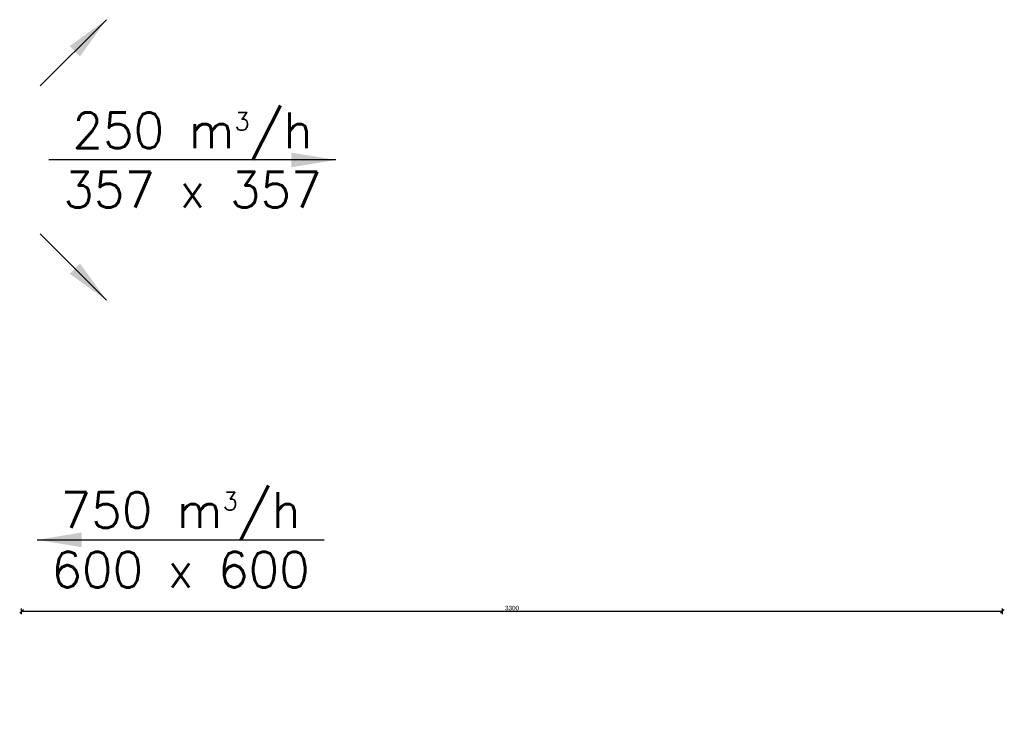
# Model space of a CAD drawing. Header units: millimetres. Extents: x 295542 to 440356, y 17772 to 133669.
# Tile 72 of 73: x 437043 to 440356, y 50491 to 52822. Entities that reach past the tile are written whole.
import ezdxf

# ---------------------------------------------------------------- set-up
doc = ezdxf.new("R2010")
doc.units = ezdxf.units.MM
for name, color, linetype in [('0_centrale', 130, 'Continuous'), ('FLUID-N4-120-ARRGR', 7, 'Continuous'), ('FLUID-W4-120-ARRGR', 7, 'Continuous')]:
    doc.layers.add(name, color=color, linetype=linetype)
doc.styles.add('FDBES', font='simplex.shx')
doc.styles.get("Standard").update_dxf_attribs({"font": 'arial.ttf'})
doc.dimstyles.new('FDBES', dxfattribs={"dimscale": 50, "dimtxt": 4, "dimasz": 2.5, "dimexe": 0.8, "dimexo": 2, "dimgap": 1, "dimtad": 1, "dimdsep": 46, "dimtxsty": 'FDBES', "dimcen": 2.5, "dimclrd": 4, "dimclre": 5, "dimadec": 0, "dimazin": 0, "dimtfac": 1, "dimtmove": 0, "dimatfit": 3, "dimfxl": 1, "dimarcsym": 0})
doc.dimstyles.new('Kopia2 CADKON cm', dxfattribs={"dimscale": 5, "dimtxt": 3, "dimasz": 2.5, "dimexe": 1.8, "dimexo": 5, "dimgap": 0.6, "dimtad": 1, "dimrnd": 0.5, "dimtxsty": 'Standard', "dimblk1": 'OBLIQUE', "dimblk2": 'OBLIQUE', "dimsah": 1, "dimcen": 2.5, "dimadec": 1, "dimazin": 2, "dimtfac": 1, "dimtix": 1, "dimtmove": 2, "dimatfit": 3, "dimldrblk": 'OPEN30', "dimfxl": 2, "dimfxlon": 1, "dimtfill": 1, "dimtolj": 1, "dimarcsym": 0})

# ---------------------------------------------------------------- blocks, each defined once
blk = doc.blocks.new('_OBLIQUE')
at = {"color": 0, "linetype": 'ByBlock'}
blk.add_line((-0.5, -0.5), (0.5, 0.5), dxfattribs=at)
blk = doc.blocks.new('*D558')
at = {"layer": '0_centrale', "color": 0, "lineweight": -2}
for p, q in [((437049.5, 50821.2), (437049.5, 50840.2)), ((437049.5, 50831.2), (440349.5, 50831.2)), ((440349.5, 50821.2), (440349.5, 50840.2))]:
    blk.add_line(p, q, dxfattribs=at)
at = {"layer": '0_centrale', "color": 0, "lineweight": -2, "xscale": 12.5, "yscale": 12.5, "zscale": 12.5, "rotation": 180}
blk.add_blockref('_OBLIQUE', (437049.5, 50831.2), dxfattribs=at)
at = {"layer": '0_centrale', "color": 0, "lineweight": -2, "xscale": 12.5, "yscale": 12.5, "zscale": 12.5}
blk.add_blockref('_OBLIQUE', (440349.5, 50831.2), dxfattribs=at)
at = {"layer": '0_centrale', "color": 0, "insert": (438699.5, 50841.9), "char_height": 15, "attachment_point": 5, "bg_fill": 3, "box_fill_scale": 1.1, "bg_fill_color": 257, "bg_fill_transparency": 0}
blk.add_mtext('\\A1;3300', dxfattribs=at)
blk = doc.blocks.new('_Open30')
at = {"color": 0, "linetype": 'ByBlock', "lineweight": -2}
for p, q in [((-1, 0.27), (0, 0)), ((0, 0), (-1, -0.27)), ((0, 0), (-1, 0))]:
    blk.add_line(p, q, dxfattribs=at)
blk = doc.blocks.new('*D559')
at = {"layer": '0_centrale', "color": 0, "lineweight": -2}
for p, q in [((437049.5, 50821.2), (437049.5, 50840.2)), ((437049.5, 50831.2), (440349.5, 50831.2)), ((440349.5, 50821.2), (440349.5, 50840.2))]:
    blk.add_line(p, q, dxfattribs=at)
at = {"layer": '0_centrale', "color": 0, "lineweight": -2, "xscale": 12.5, "yscale": 12.5, "zscale": 12.5, "rotation": 180}
blk.add_blockref('_OBLIQUE', (437049.5, 50831.2), dxfattribs=at)
at = {"layer": '0_centrale', "color": 0, "lineweight": -2, "xscale": 12.5, "yscale": 12.5, "zscale": 12.5}
blk.add_blockref('_OBLIQUE', (440349.5, 50831.2), dxfattribs=at)
at = {"layer": '0_centrale', "color": 0, "insert": (438699.5, 50841.9), "char_height": 15, "attachment_point": 5, "bg_fill": 3, "box_fill_scale": 1.1, "bg_fill_color": 257, "bg_fill_transparency": 0}
blk.add_mtext('\\A1;3300', dxfattribs=at)
blk = doc.blocks.new('*U91')
at = {"color": 3, "insert": (0, 48.29), "char_height": 12, "attachment_point": 5, "rotation": 90, "style": 'FDBES'}
blk.add_mtext('750 m{\\A2;\\H0.5x;3}/h\\P600 x 600', dxfattribs=at)
blk.add_mtext('750 m{\\A2;\\H0.5x;3}/h\\P600 x 600', dxfattribs=at)
blk.add_mtext('750 m{\\A2;\\H0.5x;3}/h\\P600 x 600', dxfattribs=at)
blk.add_mtext('750 m{\\A2;\\H0.5x;3}/h\\P600 x 600', dxfattribs=at)
blk.add_mtext('750 m{\\A2;\\H0.5x;3}/h\\P600 x 600', dxfattribs=at)
blk.add_mtext('750 m{\\A2;\\H0.5x;3}/h\\P600 x 600', dxfattribs=at)
blk.add_mtext('750 m{\\A2;\\H0.5x;3}/h\\P600 x 600', dxfattribs=at)
blk.add_mtext('750 m{\\A2;\\H0.5x;3}/h\\P600 x 600', dxfattribs=at)
blk.add_mtext('750 m{\\A2;\\H0.5x;3}/h\\P600 x 600', dxfattribs=at)
at = {"color": 1}
blk.add_leader([(0, 0), (0, 96.57)], dimstyle='FDBES', override={"dimscale": 6, "dimclrd": 1}, dxfattribs=at)
blk.add_leader([(0, 0), (0, 96.57)], dimstyle='FDBES', override={"dimscale": 6, "dimclrd": 1}, dxfattribs=at)
blk.add_leader([(0, 0), (0, 96.57)], dimstyle='FDBES', override={"dimscale": 6, "dimclrd": 1}, dxfattribs=at)
blk.add_leader([(0, 0), (0, 96.57)], dimstyle='FDBES', override={"dimscale": 6, "dimclrd": 1}, dxfattribs=at)
blk.add_leader([(0, 0), (0, 96.57)], dimstyle='FDBES', override={"dimscale": 6, "dimclrd": 1}, dxfattribs=at)
blk.add_leader([(0, 0), (0, 96.57)], dimstyle='FDBES', override={"dimscale": 6, "dimclrd": 1}, dxfattribs=at)
blk.add_leader([(0, 0), (0, 96.57)], dimstyle='FDBES', override={"dimscale": 6, "dimclrd": 1}, dxfattribs=at)
blk.add_leader([(0, 0), (0, 96.57)], dimstyle='FDBES', override={"dimscale": 6, "dimclrd": 1}, dxfattribs=at)
blk.add_leader([(0, 0), (0, 96.57)], dimstyle='FDBES', override={"dimscale": 6, "dimclrd": 1}, dxfattribs=at)
blk = doc.blocks.new('*U92')
at = {"color": 3, "insert": (0, 48.29), "char_height": 12, "attachment_point": 5, "rotation": 90, "style": 'FDBES'}
blk.add_mtext('250 m{\\A2;\\H0.5x;3}/h\\P357 x 357', dxfattribs=at)
blk.add_mtext('250 m{\\A2;\\H0.5x;3}/h\\P357 x 357', dxfattribs=at)
blk.add_mtext('250 m{\\A2;\\H0.5x;3}/h\\P357 x 357', dxfattribs=at)
blk.add_mtext('250 m{\\A2;\\H0.5x;3}/h\\P357 x 357', dxfattribs=at)
blk.add_mtext('250 m{\\A2;\\H0.5x;3}/h\\P357 x 357', dxfattribs=at)
blk.add_mtext('250 m{\\A2;\\H0.5x;3}/h\\P357 x 357', dxfattribs=at)
blk.add_mtext('250 m{\\A2;\\H0.5x;3}/h\\P357 x 357', dxfattribs=at)
blk.add_mtext('250 m{\\A2;\\H0.5x;3}/h\\P357 x 357', dxfattribs=at)
at = {"color": 5}
blk.add_leader([(0, 96.57), (0, 0)], dimstyle='FDBES', override={"dimscale": 6, "dimclrd": 5}, dxfattribs=at)
blk.add_leader([(0, 96.57), (0, 0)], dimstyle='FDBES', override={"dimscale": 6, "dimclrd": 5}, dxfattribs=at)
blk.add_leader([(0, 96.57), (0, 0)], dimstyle='FDBES', override={"dimscale": 6, "dimclrd": 5}, dxfattribs=at)
blk.add_leader([(0, 96.57), (0, 0)], dimstyle='FDBES', override={"dimscale": 6, "dimclrd": 5}, dxfattribs=at)
blk.add_leader([(0, 96.57), (0, 0)], dimstyle='FDBES', override={"dimscale": 6, "dimclrd": 5}, dxfattribs=at)
blk.add_leader([(0, 96.57), (0, 0)], dimstyle='FDBES', override={"dimscale": 6, "dimclrd": 5}, dxfattribs=at)
blk.add_leader([(0, 96.57), (0, 0)], dimstyle='FDBES', override={"dimscale": 6, "dimclrd": 5}, dxfattribs=at)
blk.add_leader([(0, 96.57), (0, 0)], dimstyle='FDBES', override={"dimscale": 6, "dimclrd": 5}, dxfattribs=at)
blk = doc.blocks.new('*U93')
at = {"color": 5}
blk.add_leader([(-22.27, 22.27), (0, 0)], dimstyle='FDBES', override={"dimscale": 6, "dimclrd": 5}, dxfattribs=at)
blk.add_leader([(-22.27, 22.27), (0, 0)], dimstyle='FDBES', override={"dimscale": 6, "dimclrd": 5}, dxfattribs=at)
blk.add_leader([(-22.27, 22.27), (0, 0)], dimstyle='FDBES', override={"dimscale": 6, "dimclrd": 5}, dxfattribs=at)
blk.add_leader([(-22.27, 22.27), (0, 0)], dimstyle='FDBES', override={"dimscale": 6, "dimclrd": 5}, dxfattribs=at)
blk.add_leader([(-22.27, 22.27), (0, 0)], dimstyle='FDBES', override={"dimscale": 6, "dimclrd": 5}, dxfattribs=at)
blk.add_leader([(-22.27, 22.27), (0, 0)], dimstyle='FDBES', override={"dimscale": 6, "dimclrd": 5}, dxfattribs=at)
blk.add_leader([(-22.27, 22.27), (0, 0)], dimstyle='FDBES', override={"dimscale": 6, "dimclrd": 5}, dxfattribs=at)
blk.add_leader([(-22.27, 22.27), (0, 0)], dimstyle='FDBES', override={"dimscale": 6, "dimclrd": 5}, dxfattribs=at)
blk = doc.blocks.new('*U94')
at = {"color": 5}
blk.add_leader([(22.27, 22.27), (0, 0)], dimstyle='FDBES', override={"dimscale": 6, "dimclrd": 5}, dxfattribs=at)
blk.add_leader([(22.27, 22.27), (0, 0)], dimstyle='FDBES', override={"dimscale": 6, "dimclrd": 5}, dxfattribs=at)
blk.add_leader([(22.27, 22.27), (0, 0)], dimstyle='FDBES', override={"dimscale": 6, "dimclrd": 5}, dxfattribs=at)
blk.add_leader([(22.27, 22.27), (0, 0)], dimstyle='FDBES', override={"dimscale": 6, "dimclrd": 5}, dxfattribs=at)
blk.add_leader([(22.27, 22.27), (0, 0)], dimstyle='FDBES', override={"dimscale": 6, "dimclrd": 5}, dxfattribs=at)
blk.add_leader([(22.27, 22.27), (0, 0)], dimstyle='FDBES', override={"dimscale": 6, "dimclrd": 5}, dxfattribs=at)
blk.add_leader([(22.27, 22.27), (0, 0)], dimstyle='FDBES', override={"dimscale": 6, "dimclrd": 5}, dxfattribs=at)
blk.add_leader([(22.27, 22.27), (0, 0)], dimstyle='FDBES', override={"dimscale": 6, "dimclrd": 5}, dxfattribs=at)

msp = doc.modelspace()

# ---------------------------------------------------------------- block references
at = {"layer": 'FLUID-N4-120-ARRGR', "xscale": 10, "yscale": 10, "zscale": 10, "rotation": 270}
for name, p in [('*U93', (437112.232, 52599.212, -116927.252)), ('*U92', (437141.522, 52350.001, -116927.252)), ('*U94', (437112.232, 52100.79, -116927.252))]:
    msp.add_blockref(name, p, dxfattribs=at)
at = {"layer": 'FLUID-W4-120-ARRGR', "xscale": 10, "yscale": 10, "zscale": 10, "rotation": 270}
msp.add_blockref('*U91', (437101.669, 51071.604, -114709.302), dxfattribs=at)

# ---------------------------------------------------------------- dimensions: what is measured, and where the dimension line sits
at = {"layer": '0_centrale'}
dim = msp.add_linear_dim(base=(440349.469, 50831.205, -66773.527), p1=(437049.469, 50491.205, -66773.527), p2=(440349.469, 50491.205, -66773.527), dimstyle='Kopia2 CADKON cm', dxfattribs=at)
dim.commit()
dim.dimension.update_dxf_attribs({"geometry": '*D558', "text_midpoint": (438699.469, 50841.869, -66773.527)})

# ---------------------------------------------------------------- next in the draw order: dimensions: what is measured, and where the dimension line sits
dim = msp.add_linear_dim(base=(440349.469, 50831.205, -66773.527), p1=(437049.469, 50491.205, -66773.527), p2=(440349.469, 50491.205, -66773.527), dimstyle='Kopia2 CADKON cm', dxfattribs=at)
dim.commit()
dim.dimension.update_dxf_attribs({"geometry": '*D559', "text_midpoint": (438699.469, 50841.869, -66773.527)})

doc.saveas('drawing.dxf')
